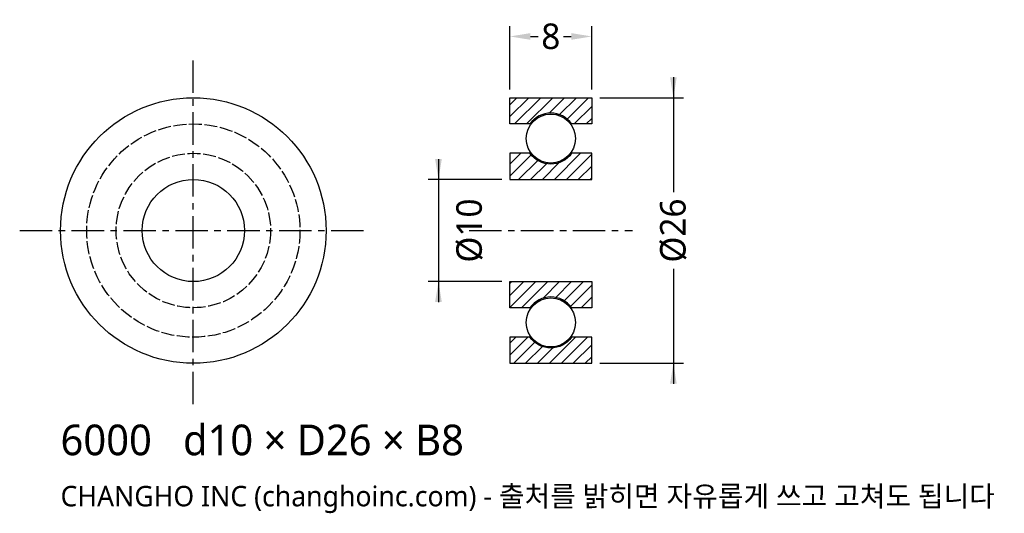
# Model space of a CAD drawing. Header units: millimetres. Extents: x -17 to 79.4, y -27.7 to 20.6.
import ezdxf

# ---------------------------------------------------------------- set-up
doc = ezdxf.new("R2010")
doc.units = ezdxf.units.MM
doc.linetypes.add('CENTER', pattern=[5.08, 3.175, -0.635, 0.635, -0.635])
doc.linetypes.add('DASHED', pattern=[1.524, 1.27, -0.254])
for name, color, linetype in [('문자', 7, 'CONTINUOUS'), ('숨은선', 3, 'DASHED'), ('외형선', 7, 'CONTINUOUS'), ('중심선', 1, 'CENTER'), ('치수', 4, 'CONTINUOUS'), ('해칭', 8, 'CONTINUOUS')]:
    doc.layers.add(name, color=color, linetype=linetype)
doc.styles.add('CH_KOR', font='malgun.ttf')
doc.dimstyles.new('CH_DIM', dxfattribs={"dimtxt": 2.5, "dimasz": 2, "dimexe": 1, "dimexo": 0.8, "dimgap": 0.8, "dimtad": 1, "dimdec": 0, "dimtxsty": 'CH_KOR', "dimcen": 2.5, "dimclrd": 4, "dimclre": 4, "dimclrt": 4, "dimazin": 3, "dimtfac": 1, "dimtmove": 0, "dimatfit": 3})

# ---------------------------------------------------------------- blocks, each defined once
blk = doc.blocks.new('_CLOSEDFILLED')
at = {"color": 0, "linetype": 'BYBLOCK'}
blk.add_solid([(-1, 0.164), (0, 0), (-1, -0.164)], dxfattribs=at)
blk = doc.blocks.new('*D1')
at = {"color": 4}
for p, q in [((47, 15), (47, 3.75)), ((39.8, 13), (48, 13)), ((47, -3.75), (47, -15)), ((39.8, -13), (48, -13))]:
    blk.add_line(p, q, dxfattribs=at)
at = {"layer": 'Defpoints'}
for p in [(39, 13), (47, 13), (39, -13)]:
    blk.add_point(p, dxfattribs=at)
at = {"layer": '치수', "color": 4, "xscale": 2, "yscale": 2}
for p, rotation in [((47, 13), 270), ((47, -13), 90)]:
    blk.add_blockref('_CLOSEDFILLED', p, dxfattribs=dict(at, rotation=rotation))
at = {"layer": '치수', "color": 4, "insert": (47, 0), "char_height": 2.5, "attachment_point": 5, "rotation": 90, "style": 'CH_KOR'}
blk.add_mtext('Ø26', dxfattribs=at)
blk = doc.blocks.new('*D2')
at = {"color": 4}
for p, q in [((24, 7), (24, -7)), ((30.2, 5), (23, 5)), ((30.2, -5), (23, -5))]:
    blk.add_line(p, q, dxfattribs=at)
at = {"layer": 'Defpoints'}
for p in [(24, 5), (31, 5), (31, -5)]:
    blk.add_point(p, dxfattribs=at)
at = {"layer": '치수', "color": 4, "xscale": 2, "yscale": 2}
for p, rotation in [((24, 5), 270), ((24, -5), 90)]:
    blk.add_blockref('_CLOSEDFILLED', p, dxfattribs=dict(at, rotation=rotation))
at = {"layer": '치수', "color": 4, "insert": (27.05, 0), "char_height": 2.5, "attachment_point": 5, "rotation": 90, "style": 'CH_KOR'}
blk.add_mtext('Ø10', dxfattribs=at)
blk = doc.blocks.new('*D3')
at = {"color": 4}
for p, q in [((31, 13.8), (31, 20)), ((39, 13.8), (39, 20)), ((33, 19), (33.75, 19)), ((36.25, 19), (37, 19))]:
    blk.add_line(p, q, dxfattribs=at)
at = {"layer": 'Defpoints'}
for p in [(31, 19), (31, 13), (39, 13)]:
    blk.add_point(p, dxfattribs=at)
at = {"layer": '치수', "color": 4, "xscale": 2, "yscale": 2, "rotation": 180}
blk.add_blockref('_CLOSEDFILLED', (31, 19), dxfattribs=at)
at = {"layer": '치수', "color": 4, "xscale": 2, "yscale": 2}
blk.add_blockref('_CLOSEDFILLED', (39, 19), dxfattribs=at)
at = {"layer": '치수', "color": 4, "insert": (35, 19), "char_height": 2.5, "attachment_point": 5, "style": 'CH_KOR'}
blk.add_mtext('8', dxfattribs=at)

msp = doc.modelspace()

# ---------------------------------------------------------------- hatches: boundary and pattern name
at = {"layer": '해칭'}
h = msp.add_hatch(dxfattribs=at)
h.set_pattern_fill('ANSI31', scale=0.26)
h.paths.add_polyline_path([(31, 13), (39, 13), (39, 10.44), (37.039, 10.44, 0.51797), (32.961, 10.44), (31, 10.44)])
h = msp.add_hatch(dxfattribs=at)
h.set_pattern_fill('ANSI31', scale=0.26)
h.paths.add_polyline_path([(31, 5), (39, 5), (39, 7.56), (37.039, 7.56, -0.51797), (32.961, 7.56), (31, 7.56)])
h = msp.add_hatch(dxfattribs=at)
h.set_pattern_fill('ANSI31', scale=0.26)
h.paths.add_polyline_path([(31, -5), (39, -5), (39, -7.56), (37.039, -7.56, 0.51797), (32.961, -7.56), (31, -7.56)])
h = msp.add_hatch(dxfattribs=at)
h.set_pattern_fill('ANSI31', scale=0.26)
h.paths.add_polyline_path([(31, -13), (39, -13), (39, -10.44), (37.039, -10.44, -0.51797), (32.961, -10.44), (31, -10.44)])

# ---------------------------------------------------------------- linework, layer by layer
at = {"layer": '숨은선'}
for radius in [10.44, 7.56]:
    msp.add_circle((0, 0), radius, dxfattribs=at)
at = {"layer": '외형선'}
for points in [[(31, 13), (39, 13), (39, 10.44), (37.039, 10.44, 0.51797), (32.961, 10.44), (31, 10.44)], [(31, 5), (39, 5), (39, 7.56), (37.039, 7.56, -0.51797), (32.961, 7.56), (31, 7.56)], [(31, -5), (39, -5), (39, -7.56), (37.039, -7.56, 0.51797), (32.961, -7.56), (31, -7.56)], [(31, -13), (39, -13), (39, -10.44), (37.039, -10.44, -0.51797), (32.961, -10.44), (31, -10.44)]]:
    msp.add_lwpolyline(points, format="xyb", close=True, dxfattribs=at)
for centre, radius in [((0, 0), 13), ((35, 9), 2.4), ((0, 0), 5), ((35, -9), 2.4)]:
    msp.add_circle(centre, radius, dxfattribs=at)
at = {"layer": '중심선'}
for p, q in [((0, -17), (0, 17)), ((-17, 0), (17, 0)), ((27, 0), (43, 0))]:
    msp.add_line(p, q, dxfattribs=at)

# ---------------------------------------------------------------- texts
at = {"layer": '문자', "style": 'CH_KOR'}
for s, height, p in [('6000   d10 × D26 × B8', 3, (-13, -22)), ('CHANGHO INC (changhoinc.com) - 출처를 밝히면 자유롭게 쓰고 고쳐도 됩니다', 2, (-13, -27))]:
    msp.add_text(s, height=height, dxfattribs=at).set_placement(p)

# ---------------------------------------------------------------- dimensions: what is measured, and where the dimension line sits
at = {"layer": '치수'}
dim = msp.add_linear_dim(base=(31, 19), p1=(31, 13), p2=(39, 13), dimstyle='CH_DIM', override={"dimscale": 1}, dxfattribs=at)
dim.commit()
dim.dimension.update_dxf_attribs({"geometry": '*D3', "text_midpoint": (35, 19)})
for base, p1, p2, text, picture, middle in [((47, 13), (39, 13), (39, -13), 'Ø26', '*D1', (47, 0)), ((24, 5), (31, 5), (31, -5), 'Ø10', '*D2', (27.05, 0))]:
    dim = msp.add_linear_dim(base=base, p1=p1, p2=p2, angle=90, text=text, dimstyle='CH_DIM', override={"dimscale": 1}, dxfattribs=at)
    dim.commit()
    dim.dimension.update_dxf_attribs({"geometry": picture, "text_midpoint": middle})

doc.saveas('drawing.dxf')
